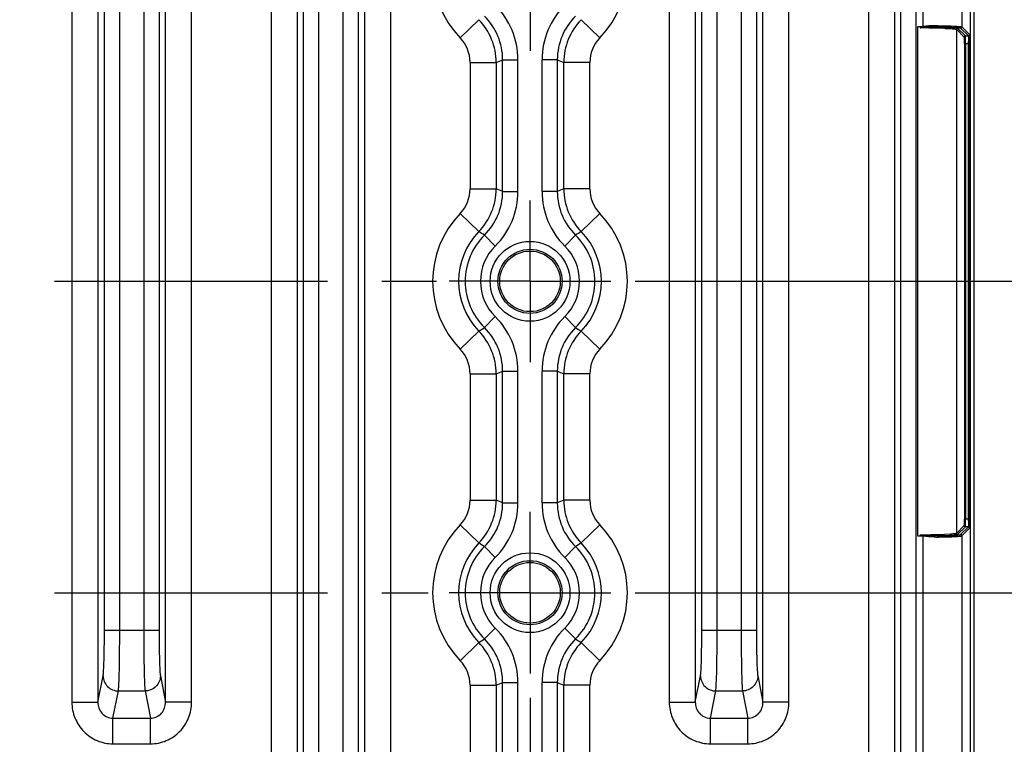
# Model space of a CAD drawing. Header units: inches. Extents: x 0 to 34, y 0 to 22.
# Tile 65 of 106: x 18.5 to 21.1, y 3.8 to 5.7. Entities that reach past the tile are written whole.
import ezdxf

# ---------------------------------------------------------------- set-up
doc = ezdxf.new("R2010")
doc.units = ezdxf.units.IN
doc.header["$LTSCALE"] = 1.87
doc.header["$MEASUREMENT"] = 0
doc.linetypes.add('CENTER', pattern=[0.6, 0.375, -0.075, 0.075, -0.075])
doc.layers.get('0').update_dxf_attribs({"linetype": 'CONTINUOUS'})
doc.layers.add('DIMENSIONS', color=7, linetype='CONTINUOUS')
doc.layers.add('THREAD', color=7, linetype='CONTINUOUS')
doc.styles.get("Standard").update_dxf_attribs({"font": 'txt', "width": 0.8})
doc.dimstyles.new('DIMSTYLE_1', dxfattribs={"dimtxt": 0.125, "dimasz": 0.18, "dimexe": 0.125, "dimexo": 0.0625, "dimgap": 0.0625, "dimtad": 0, "dimtih": 1, "dimtoh": 1, "dimzin": 4, "dimdsep": 46, "dimtxsty": 'STANDARD', "dimblk": '_FILLED', "dimblk1": '_FILLED', "dimblk2": '_FILLED', "dimcen": 0.09, "dimadec": 0, "dimazin": 0, "dimtp": 0.01, "dimtm": 0.01, "dimtfac": 1, "dimtofl": 0, "dimtmove": 0, "dimatfit": 3, "dimldrblk": '_FILLED', "dimfxl": 1, "dimtolj": 1, "dimtzin": 4, "dimarcsym": 0})

# ---------------------------------------------------------------- blocks, each defined once
blk = doc.blocks.new('_FILLED')
at = {"color": 0, "linetype": 'BYBLOCK'}
blk.add_solid([(0, 0), (-1, 0.174), (-1, -0.174)], dxfattribs=at)
blk = doc.blocks.new('*D11')
at = {"layer": 'DIMENSIONS', "color": 2, "linetype": 'CONTINUOUS'}
for p, q in [((20.1239, 4.2119), (21.8706, 4.2119)), ((21.7456, 4.2119), (21.7456, 3.8696)), ((21.7456, 3.2774), (21.7456, 3.6196)), ((20.9581, 3.2774), (21.8706, 3.2774))]:
    blk.add_line(p, q, dxfattribs=at)
at = {"layer": 'DIMENSIONS', "color": 2, "linetype": 'CONTINUOUS', "xscale": 0.18, "yscale": 0.18, "zscale": 0.18}
for p, rotation in [((21.7456, 4.2119), 90), ((21.7456, 3.2774), 270)]:
    blk.add_blockref('_FILLED', p, dxfattribs=dict(at, rotation=rotation))
at = {"layer": 'DIMENSIONS', "color": 2, "linetype": 'CONTINUOUS', "insert": (21.7456, 3.8071), "char_height": 0.125, "width": 1.025, "attachment_point": 2, "line_spacing_factor": 0.9}
blk.add_mtext('.93{\\Ftxt.shx;\\W1.000000;\\H0.125000; }[23.7]', dxfattribs=at)
blk = doc.blocks.new('*D12')
at = {"layer": 'DIMENSIONS', "color": 2, "linetype": 'CONTINUOUS'}
for p, q in [((20.1239, 5.0119), (21.8706, 5.0119)), ((21.7456, 5.0119), (21.7456, 4.7369)), ((21.7456, 4.2119), (21.7456, 4.4869)), ((20.1239, 4.2119), (21.8706, 4.2119))]:
    blk.add_line(p, q, dxfattribs=at)
at = {"layer": 'DIMENSIONS', "color": 2, "linetype": 'CONTINUOUS', "xscale": 0.18, "yscale": 0.18, "zscale": 0.18}
for p, rotation in [((21.7456, 5.0119), 90), ((21.7456, 4.2119), 270)]:
    blk.add_blockref('_FILLED', p, dxfattribs=dict(at, rotation=rotation))
at = {"layer": 'DIMENSIONS', "color": 2, "linetype": 'CONTINUOUS', "insert": (21.7456, 4.6744), "char_height": 0.125, "width": 1.025, "attachment_point": 2, "line_spacing_factor": 0.9}
blk.add_mtext('.80{\\Ftxt.shx;\\W1.000000;\\H0.125000; }[20.3]', dxfattribs=at)
blk = doc.blocks.new('*D13')
at = {"layer": 'DIMENSIONS', "color": 2, "linetype": 'CONTINUOUS'}
for p, q in [((20.1239, 5.8119), (21.8706, 5.8119)), ((21.7456, 5.8119), (21.7456, 5.5369)), ((21.7456, 5.0119), (21.7456, 5.2869)), ((20.1239, 5.0119), (21.8706, 5.0119))]:
    blk.add_line(p, q, dxfattribs=at)
at = {"layer": 'DIMENSIONS', "color": 2, "linetype": 'CONTINUOUS', "xscale": 0.18, "yscale": 0.18, "zscale": 0.18}
for p, rotation in [((21.7456, 5.8119), 90), ((21.7456, 5.0119), 270)]:
    blk.add_blockref('_FILLED', p, dxfattribs=dict(at, rotation=rotation))
at = {"layer": 'DIMENSIONS', "color": 2, "linetype": 'CONTINUOUS', "insert": (21.7456, 5.4744), "char_height": 0.125, "width": 1.025, "attachment_point": 2, "line_spacing_factor": 0.9}
blk.add_mtext('.80{\\Ftxt.shx;\\W1.000000;\\H0.125000; }[20.3]', dxfattribs=at)
blk = doc.blocks.new('*D15')
at = {"layer": 'DIMENSIONS', "color": 2, "linetype": 'CONTINUOUS'}
for p, q in [((15.2659, 3.9419), (15.2659, 2.4024)), ((19.8539, 3.9419), (19.8539, 2.4024)), ((15.2659, 2.5274), (16.8849, 2.5274)), ((19.8539, 2.5274), (18.2349, 2.5274))]:
    blk.add_line(p, q, dxfattribs=at)
at = {"layer": 'DIMENSIONS', "color": 2, "linetype": 'CONTINUOUS', "xscale": 0.18, "yscale": 0.18, "zscale": 0.18, "rotation": 180}
blk.add_blockref('_FILLED', (15.2659, 2.5274), dxfattribs=at)
at = {"layer": 'DIMENSIONS', "color": 2, "linetype": 'CONTINUOUS', "xscale": 0.18, "yscale": 0.18, "zscale": 0.18}
blk.add_blockref('_FILLED', (19.8539, 2.5274), dxfattribs=at)
at = {"layer": 'DIMENSIONS', "color": 2, "linetype": 'CONTINUOUS', "insert": (17.5599, 2.5899), "char_height": 0.125, "width": 1.225, "attachment_point": 2, "line_spacing_factor": 0.9}
blk.add_mtext('4.59{\\Ftxt.shx;\\W1.000000;\\H0.125000; }[116.5]', dxfattribs=at)
blk = doc.blocks.new('*D17')
at = {"layer": 'DIMENSIONS', "color": 2, "linetype": 'CONTINUOUS'}
for p, q in [((12.3546, 4.7884), (12.3546, 0.9024)), ((20.9956, 3.3148), (20.9956, 0.9024)), ((12.3546, 1.0274), (16.0001, 1.0274)), ((20.9956, 1.0274), (17.3501, 1.0274))]:
    blk.add_line(p, q, dxfattribs=at)
at = {"layer": 'DIMENSIONS', "color": 2, "linetype": 'CONTINUOUS', "xscale": 0.18, "yscale": 0.18, "zscale": 0.18, "rotation": 180}
blk.add_blockref('_FILLED', (12.3546, 1.0274), dxfattribs=at)
at = {"layer": 'DIMENSIONS', "color": 2, "linetype": 'CONTINUOUS', "xscale": 0.18, "yscale": 0.18, "zscale": 0.18}
blk.add_blockref('_FILLED', (20.9956, 1.0274), dxfattribs=at)
at = {"layer": 'DIMENSIONS', "color": 2, "linetype": 'CONTINUOUS', "insert": (16.6751, 1.0899), "char_height": 0.125, "width": 1.225, "attachment_point": 2, "line_spacing_factor": 0.9}
blk.add_mtext('8.64{\\Ftxt.shx;\\W1.000000;\\H0.125000; }[219.5]', dxfattribs=at)

msp = doc.modelspace()

# ---------------------------------------------------------------- linework, layer by layer
at = {"color": 7, "linetype": 'CONTINUOUS'}
for p, q in [((19.1882, 6.7305), (19.1882, 3.2932)), ((19.4959, 3.2932), (19.4959, 6.7305)), ((19.2551, 6.6875), (19.2551, 3.3362)), ((19.429, 3.3362), (19.429, 6.6875)), ((20.9854, 6.634), (20.9854, 3.3897)), ((20.9956, 3.3773), (20.9956, 6.6464)), ((19.2718, 3.467), (19.2718, 6.5568)), ((19.3112, 3.467), (19.3112, 6.5568)), ((19.3729, 6.5568), (19.3729, 3.467)), ((19.4123, 6.5568), (19.4123, 3.467)), ((20.8073, 3.467), (20.8073, 6.5568)), ((20.8466, 3.467), (20.8466, 6.5568)), ((20.8637, 6.5568), (20.8637, 5.6658)), ((20.9637, 6.5568), (20.9637, 5.6656)), ((20.7905, 6.2538), (20.7905, 3.7699)), ((20.7237, 6.2371), (20.7236, 3.7866)), ((18.6764, 6.0926), (18.6764, 3.9311)), ((18.7433, 6.0926), (18.7433, 3.9311)), ((18.9172, 3.9311), (18.9172, 6.0926)), ((18.9841, 3.9311), (18.9841, 6.0926)), ((20.2118, 6.0926), (20.2118, 3.9311)), ((20.2787, 6.0926), (20.2787, 3.9311)), ((20.4526, 3.9311), (20.4526, 6.0926)), ((20.5195, 3.9311), (20.5195, 6.0926)), ((18.76, 4.1146), (18.76, 5.9091)), ((18.7994, 4.1146), (18.7994, 5.9091)), ((18.8611, 5.9091), (18.8611, 4.1146)), ((18.9005, 5.9091), (18.9005, 4.1146)), ((20.2954, 4.1146), (20.2954, 5.9091)), ((20.3348, 4.1146), (20.3348, 5.9091)), ((20.3966, 5.9091), (20.3966, 4.1146)), ((20.4359, 5.9091), (20.4359, 4.1146)), ((19.6744, 5.6374), (19.7224, 5.684)), ((20.0333, 5.6374), (19.9854, 5.684)), ((20.8499, 5.6658), (20.8499, 4.3579)), ((20.9009, 5.6655), (20.9023, 5.6654)), ((20.9201, 5.6618), (20.9332, 5.6612)), ((20.9205, 5.665), (20.9349, 5.6644)), ((20.9499, 5.6593), (20.9699, 5.6393)), ((20.9499, 5.6593), (20.9499, 4.3644)), ((20.953, 5.6625), (20.9731, 5.6424)), ((20.9605, 5.6625), (20.9805, 5.6424)), ((20.9637, 5.6656), (20.9837, 5.6456)), ((20.984, 5.6436), (20.9837, 5.6456)), ((20.9842, 5.6386), (20.984, 5.6436)), ((20.9705, 5.6228), (20.9845, 5.6228)), ((20.9705, 5.6228), (20.9705, 4.4009)), ((20.9731, 5.6424), (20.9805, 5.6424)), ((20.9736, 5.6228), (20.9736, 4.4009)), ((20.9813, 4.4009), (20.9813, 5.6228)), ((20.9844, 5.6312), (20.9842, 5.6386)), ((20.9845, 4.4009), (20.9845, 5.6228)), ((19.7, 5.5743), (19.7669, 5.5743)), ((19.7, 5.5743), (19.7, 5.2494)), ((19.7669, 5.5743), (19.7669, 5.2494)), ((19.7836, 5.5812), (19.823, 5.5812)), ((19.7836, 5.2425), (19.7836, 5.5812)), ((19.823, 5.2425), (19.823, 5.5812)), ((19.9241, 5.5812), (19.8847, 5.5812)), ((19.8847, 5.5812), (19.8847, 5.2425)), ((19.9241, 5.5812), (19.9241, 5.2425)), ((20.0077, 5.5743), (19.9408, 5.5743)), ((19.9408, 5.2494), (19.9408, 5.5743)), ((20.0077, 5.2494), (20.0077, 5.5743)), ((19.7, 5.2494), (19.7669, 5.2494)), ((19.7836, 5.2425), (19.823, 5.2425)), ((19.9241, 5.2425), (19.8847, 5.2425)), ((20.0077, 5.2494), (19.9408, 5.2494)), ((19.6744, 5.1863), (19.7224, 5.1397)), ((20.0333, 5.1863), (19.9854, 5.1397)), ((19.7368, 5.1305), (19.7644, 5.1025)), ((19.9709, 5.1305), (19.9433, 5.1025)), ((19.7368, 4.8932), (19.7644, 4.9212)), ((19.9709, 4.8932), (19.9433, 4.9212)), ((19.6744, 4.8374), (19.7224, 4.884)), ((20.0333, 4.8374), (19.9854, 4.884)), ((19.7, 4.7743), (19.7669, 4.7743)), ((19.7, 4.7743), (19.7, 4.4494)), ((19.7669, 4.7743), (19.7669, 4.4494)), ((19.7836, 4.7812), (19.823, 4.7812)), ((19.7836, 4.4425), (19.7836, 4.7812)), ((19.823, 4.4425), (19.823, 4.7812)), ((19.9241, 4.7812), (19.8847, 4.7812)), ((19.8847, 4.7812), (19.8847, 4.4425)), ((19.9241, 4.7812), (19.9241, 4.4425)), ((20.0077, 4.7743), (19.9408, 4.7743)), ((19.9408, 4.4494), (19.9408, 4.7743)), ((20.0077, 4.4494), (20.0077, 4.7743)), ((19.7, 4.4494), (19.7669, 4.4494)), ((19.7836, 4.4425), (19.823, 4.4425)), ((19.9241, 4.4425), (19.8847, 4.4425)), ((20.0077, 4.4494), (19.9408, 4.4494)), ((19.6744, 4.3863), (19.7224, 4.3397)), ((20.0333, 4.3863), (19.9854, 4.3397)), ((20.9699, 4.3844), (20.9499, 4.3644)), ((20.9731, 4.3813), (20.953, 4.3612)), ((20.9605, 4.3612), (20.9805, 4.3813)), ((20.9637, 4.3581), (20.9837, 4.3781)), ((20.9845, 4.4009), (20.9705, 4.4009)), ((20.9805, 4.3813), (20.9731, 4.3813)), ((20.9806, 4.3815), (20.9805, 4.3813)), ((20.9842, 4.385), (20.9844, 4.3923)), ((20.8586, 4.3579), (20.8637, 4.3579)), ((20.8637, 4.3579), (20.8637, 3.467)), ((20.9023, 4.3583), (20.9009, 4.3582)), ((20.9326, 4.3592), (20.9141, 4.3585)), ((20.9348, 4.3626), (20.9188, 4.3619)), ((20.9438, 4.3599), (20.9326, 4.3592)), ((20.953, 4.3612), (20.9526, 4.361)), ((20.9637, 4.3581), (20.9637, 3.467)), ((19.7368, 4.3305), (19.7644, 4.3025)), ((19.9709, 4.3305), (19.9433, 4.3025)), ((18.9005, 4.1146), (18.76, 4.1146)), ((19.7368, 4.0932), (19.7644, 4.1212)), ((19.9709, 4.0932), (19.9433, 4.1212)), ((20.4359, 4.1146), (20.2954, 4.1146)), ((19.6744, 4.0374), (19.7224, 4.084)), ((20.0333, 4.0374), (19.9854, 4.084)), ((18.7433, 3.9311), (18.7566, 3.9983)), ((18.9039, 3.9983), (18.9172, 3.9311)), ((19.7, 3.9743), (19.7669, 3.9743)), ((19.7, 3.9743), (19.7, 3.2932)), ((19.7669, 3.9743), (19.7669, 3.3362)), ((19.7836, 3.9812), (19.823, 3.9812)), ((19.7836, 3.467), (19.7836, 3.9812)), ((19.823, 3.467), (19.823, 3.9812)), ((19.9241, 3.9812), (19.8847, 3.9812)), ((19.8847, 3.9812), (19.8847, 3.467)), ((19.9241, 3.9812), (19.9241, 3.467)), ((20.0077, 3.9743), (19.9408, 3.9743)), ((19.9408, 3.3362), (19.9408, 3.9743)), ((20.0077, 3.2932), (20.0077, 3.9743)), ((20.2787, 3.9311), (20.292, 3.9983)), ((20.4393, 3.9983), (20.4526, 3.9311)), ((18.7821, 3.8897), (18.796, 3.9596)), ((18.796, 3.9596), (18.8645, 3.9596)), ((18.8645, 3.9596), (18.8784, 3.8897)), ((20.3176, 3.8897), (20.3314, 3.9596)), ((20.3314, 3.9596), (20.4, 3.9596)), ((20.4, 3.9596), (20.4138, 3.8897)), ((18.6764, 3.9311), (18.7433, 3.9311)), ((18.9841, 3.9311), (18.9172, 3.9311)), ((20.2118, 3.9311), (20.2787, 3.9311)), ((20.5195, 3.9311), (20.4526, 3.9311)), ((18.7821, 3.8897), (18.8784, 3.8897)), ((18.7821, 3.8238), (18.7821, 3.8897)), ((18.8784, 3.8238), (18.8784, 3.8897)), ((20.3176, 3.8897), (20.4138, 3.8897)), ((20.3176, 3.8238), (20.3176, 3.8897)), ((20.4138, 3.8238), (20.4138, 3.8897)), ((18.7821, 3.8238), (18.8784, 3.8238)), ((20.3176, 3.8238), (20.4138, 3.8238))]:
    msp.add_line(p, q, dxfattribs=at)
for centre, radius in [((19.8539, 5.0119), 0.1025), ((19.8539, 5.0119), 0.0824), ((19.8539, 5.0119), 0.0779), ((19.8539, 4.2119), 0.1025), ((19.8539, 4.2119), 0.0824), ((19.8539, 4.2119), 0.0779)]:
    msp.add_circle(centre, radius, dxfattribs=at)
for centre, radius, start, end in [((19.8539, 5.8119), 0.2503, 135.8041, 224.1959), ((19.8539, 5.8119), 0.2503, 315.8041, 44.1959), ((19.6262, 5.5812), 0.1967, 0.0009, 45.3829), ((20.0815, 5.5812), 0.1967, 134.6171, 179.9991), ((19.6094, 5.5743), 0.1575, 0.0119, 44.1798), ((19.6263, 5.5812), 0.1573, 359.9911, 45.3931), ((20.0814, 5.5812), 0.1573, 134.6068, 180.0089), ((20.0983, 5.5743), 0.1575, 135.8203, 179.9881), ((20.8978, 5.3519), 0.3167, 89.1733, 90.8147), ((20.8499, 2.8116), 2.8542, 89.8294, 90.0001), ((20.8515, 3.2105), 2.4523, 88.8439, 89.8682), ((20.863, 4.9086), 0.7573, 89.9468, 90.3458), ((20.8705, 4.2202), 1.4424, 88.03, 88.7908), ((20.8696, 4.0679), 1.5979, 88.177, 88.827), ((20.953, 5.6593), 0.00315, 90.0665, 179.9335), ((20.9605, 5.6656), 0.00315, 270.0665, 359.9335), ((20.9805, 5.6456), 0.00315, 270.0665, 359.9335), ((19.6095, 5.5743), 0.0905, 359.9989, 44.197), ((20.0982, 5.5743), 0.0905, 135.803, 180.0011), ((20.9731, 5.6393), 0.00315, 90.0665, 179.9335), ((20.5121, 5.6228), 0.4692, 359.9945, 0.6193), ((20.3761, 5.6229), 0.6083, 359.9859, 0.7814), ((19.1106, 7.191), 1.7448, 292.0961, 292.6901), ((20.5972, 7.191), 1.7448, 247.3096, 247.9036), ((19.6095, 5.2494), 0.0905, 315.803, 0.0011), ((19.6094, 5.2495), 0.1575, 315.8203, 359.9881), ((19.6263, 5.2425), 0.1573, 314.6068, 0.0089), ((19.6262, 5.2425), 0.1967, 314.6171, 359.9991), ((19.1106, 3.6327), 1.7448, 67.3096, 67.9036), ((20.0815, 5.2425), 0.1967, 180.0009, 225.3829), ((20.5971, 3.6327), 1.7448, 112.0961, 112.6901), ((20.0814, 5.2425), 0.1573, 179.9911, 225.3931), ((20.0983, 5.2495), 0.1575, 180.0119, 224.1798), ((20.0982, 5.2494), 0.0905, 179.9989, 224.197), ((19.8539, 5.0119), 0.2503, 135.8041, 224.1959), ((19.8539, 5.0119), 0.2503, 315.8041, 44.1959), ((19.8539, 5.0119), 0.1834, 135.8005, 224.1995), ((19.3459, 4.5349), 0.7124, 56.726, 58.102), ((20.3618, 4.5349), 0.7124, 121.8974, 123.2735), ((19.8539, 5.0119), 0.1834, 315.8005, 44.1995), ((19.8539, 5.0119), 0.1667, 134.6164, 225.3836), ((19.8539, 5.0119), 0.1667, 314.6164, 45.3836), ((19.8539, 5.0119), 0.1273, 134.6162, 225.3838), ((19.8539, 5.0119), 0.1273, 314.6162, 45.3838), ((19.6262, 4.7812), 0.1967, 0.0009, 45.3829), ((20.0815, 4.7812), 0.1967, 134.6171, 179.9991), ((19.3459, 5.4888), 0.7124, 301.8974, 303.2735), ((19.6263, 4.7812), 0.1573, 359.9911, 45.3931), ((20.0814, 4.7812), 0.1573, 134.6068, 180.0089), ((20.3618, 5.4888), 0.7124, 236.726, 238.102), ((19.6094, 4.7743), 0.1575, 0.0119, 44.1798), ((20.0983, 4.7743), 0.1575, 135.8203, 179.9881), ((19.6095, 4.7743), 0.0905, 359.9989, 44.197), ((20.0982, 4.7743), 0.0905, 135.803, 180.0011), ((19.1106, 6.391), 1.7448, 292.0961, 292.6901), ((20.5972, 6.391), 1.7448, 247.3096, 247.9036), ((19.6095, 4.4494), 0.0905, 315.803, 0.0011), ((19.6094, 4.4495), 0.1575, 315.8203, 359.9881), ((19.6263, 4.4425), 0.1573, 314.6068, 0.0089), ((19.6262, 4.4425), 0.1967, 314.6171, 359.9991), ((19.1106, 2.8327), 1.7448, 67.3096, 67.9036), ((20.0815, 4.4425), 0.1967, 180.0009, 225.3829), ((20.5971, 2.8327), 1.7448, 112.0961, 112.6901), ((20.0814, 4.4425), 0.1573, 179.9911, 225.3931), ((20.0983, 4.4495), 0.1575, 180.0119, 224.1798), ((20.0982, 4.4494), 0.0905, 179.9989, 224.197), ((19.8539, 4.2119), 0.2503, 135.8041, 224.1959), ((19.8539, 4.2119), 0.2503, 315.8041, 44.1959), ((20.9731, 4.3844), 0.00315, 180.0665, 269.9335), ((20.9805, 4.3781), 0.00315, 0.0665, 89.9335), ((20.5069, 4.4009), 0.4744, 359.4929, 0.003), ((20.3788, 4.4008), 0.6057, 359.2019, 0.0156), ((20.8499, 7.2118), 2.8539, 269.9999, 270.1733), ((20.8521, 6.7764), 2.4155, 270.12, 270.9687), ((20.8978, 4.67), 0.3149, 269.0156, 270.8265), ((20.8699, 5.8167), 1.4557, 270.9076, 271.9287), ((20.8691, 5.9914), 1.6334, 271.1665, 271.5815), ((20.953, 4.3644), 0.00315, 180.0664, 269.9336), ((20.9605, 4.3581), 0.00315, 0.0665, 89.9335), ((19.8539, 4.2119), 0.1834, 135.8005, 224.1995), ((19.8539, 4.2119), 0.1667, 134.6164, 225.3836), ((19.3459, 3.7349), 0.7124, 56.726, 58.102), ((20.3618, 3.7349), 0.7124, 121.8974, 123.2735), ((19.8539, 4.2119), 0.1667, 314.6164, 45.3836), ((19.8539, 4.2119), 0.1834, 315.8005, 44.1995), ((19.8539, 4.2119), 0.1273, 134.6162, 225.3838), ((19.8539, 4.2119), 0.1273, 314.6162, 45.3838), ((19.6262, 3.9812), 0.1967, 0.0009, 45.3829), ((20.0815, 3.9812), 0.1967, 134.6171, 179.9991), ((19.3459, 4.6888), 0.7124, 301.8974, 303.2735), ((19.6094, 3.9743), 0.1575, 0.0119, 44.1798), ((19.6263, 3.9812), 0.1573, 359.9911, 45.3931), ((20.0814, 3.9812), 0.1573, 134.6068, 180.0089), ((20.0983, 3.9743), 0.1575, 135.8203, 179.9881), ((20.3618, 4.6888), 0.7124, 236.726, 238.102), ((19.6095, 3.9743), 0.0905, 359.9989, 44.197), ((20.0982, 3.9743), 0.0905, 135.803, 180.0011), ((19.1106, 5.591), 1.7448, 292.0961, 292.6901), ((20.5972, 5.591), 1.7448, 247.3096, 247.9036)]:
    msp.add_arc(centre, radius, start, end, dxfattribs=at)
for points, knots in [([(20.8933, 5.6686), (20.8884, 5.6685), (20.881, 5.6683), (20.8711, 5.6673), (20.8662, 5.6667), (20.8637, 5.6661)], [0, 0, 0, 0, 0.494354, 0.746504, 1, 1, 1, 1]), ([(20.9011, 5.6655), (20.9015, 5.6655), (20.9022, 5.6668), (20.9023, 5.6679), (20.9023, 5.6686)], [0, 0, 0, 0, 0.365037, 1, 1, 1, 1]), ([(20.9023, 5.6686), (20.9061, 5.6686), (20.9193, 5.6683), (20.9326, 5.668), (20.9421, 5.6676)], [0, 0, 0, 0, 0.283642, 1, 1, 1, 1]), ([(20.8584, 5.6658), (20.8577, 5.6653), (20.8567, 5.6643), (20.8569, 5.663), (20.8571, 5.6628)], [0, 0, 0, 0, 0.757922, 1, 1, 1, 1]), ([(20.8571, 5.6629), (20.857, 5.6633), (20.8585, 5.6635), (20.8601, 5.664), (20.8626, 5.6643), (20.8654, 5.6646), (20.8692, 5.6649), (20.8739, 5.6652), (20.8795, 5.6654), (20.8851, 5.6655), (20.8923, 5.6656), (20.8976, 5.6655), (20.9011, 5.6655)], [0, 0, 0, 0, 0.033032, 0.064011, 0.12898, 0.193587, 0.258025, 0.386212, 0.513138, 0.638387, 0.76155, 1, 1, 1, 1]), ([(20.9009, 5.6655), (20.9088, 5.6654), (20.9201, 5.6651), (20.9342, 5.6647), (20.9428, 5.6643), (20.9498, 5.6639), (20.9551, 5.6636), (20.9583, 5.663), (20.9601, 5.6628), (20.9605, 5.6625)], [0, 0, 0, 0, 0.396404, 0.56552, 0.710434, 0.828303, 0.916782, 0.974227, 1, 1, 1, 1]), ([(20.9332, 5.6612), (20.9355, 5.6611), (20.9395, 5.6608), (20.9446, 5.6604), (20.9478, 5.6599), (20.9495, 5.6597), (20.9499, 5.6593)], [0, 0, 0, 0, 0.406541, 0.711621, 0.91002, 1, 1, 1, 1]), ([(20.9349, 5.6644), (20.9367, 5.6643), (20.9421, 5.664), (20.9476, 5.6637), (20.9511, 5.663)], [0, 0, 0, 0, 0.338499, 1, 1, 1, 1]), ([(20.9421, 5.6676), (20.945, 5.6675), (20.9501, 5.6672), (20.9569, 5.6668), (20.9609, 5.6662), (20.9632, 5.6661), (20.9637, 5.6656)], [0, 0, 0, 0, 0.407729, 0.714538, 0.913098, 1, 1, 1, 1]), ([(20.9511, 5.663), (20.9514, 5.663), (20.952, 5.6629), (20.9527, 5.6628), (20.953, 5.6625)], [0, 0, 0, 0, 0.369965, 1, 1, 1, 1]), ([(20.9705, 5.6228), (20.9705, 5.6248), (20.9704, 5.6287), (20.9704, 5.6332), (20.9702, 5.6361), (20.9702, 5.6377), (20.97, 5.6387), (20.97, 5.6392), (20.9699, 5.6393)], [0, 0, 0, 0, 0.374043, 0.693839, 0.818375, 0.912934, 0.974099, 1, 1, 1, 1]), ([(20.9736, 5.6228), (20.9736, 5.6252), (20.9736, 5.6298), (20.9735, 5.6352), (20.9734, 5.6387), (20.9733, 5.6405), (20.9732, 5.6417), (20.9732, 5.6423), (20.9731, 5.6424)], [0, 0, 0, 0, 0.374224, 0.694162, 0.818732, 0.913282, 0.974365, 1, 1, 1, 1]), ([(20.9805, 5.6424), (20.9806, 5.6424), (20.9807, 5.6419), (20.9808, 5.6411), (20.9809, 5.6398), (20.9811, 5.6372), (20.9812, 5.6332), (20.9813, 5.6298), (20.9813, 5.6279)], [0, 0, 0, 0, 0.025972, 0.084509, 0.174745, 0.294548, 0.610222, 1, 1, 1, 1]), ([(20.9699, 4.3844), (20.97, 4.3845), (20.97, 4.3851), (20.9702, 4.386), (20.9702, 4.3876), (20.9704, 4.3905), (20.9704, 4.395), (20.9705, 4.3989), (20.9705, 4.4009)], [0, 0, 0, 0, 0.025819, 0.086809, 0.181161, 0.30553, 0.625367, 1, 1, 1, 1]), ([(20.9731, 4.3813), (20.9732, 4.3814), (20.9732, 4.382), (20.9733, 4.3832), (20.9734, 4.385), (20.9735, 4.3885), (20.9736, 4.3939), (20.9736, 4.3985), (20.9736, 4.4009)], [0, 0, 0, 0, 0.025582, 0.086513, 0.180865, 0.30527, 0.625225, 1, 1, 1, 1]), ([(20.9813, 4.3967), (20.9813, 4.3934), (20.981, 4.3883), (20.981, 4.3832), (20.9806, 4.3815)], [0, 0, 0, 0, 0.660818, 1, 1, 1, 1]), ([(20.9837, 4.3781), (20.9838, 4.3783), (20.9838, 4.379), (20.984, 4.3803), (20.9841, 4.3824), (20.9842, 4.3841), (20.9842, 4.385)], [0, 0, 0, 0, 0.08465, 0.28416, 0.593226, 1, 1, 1, 1]), ([(20.8571, 4.3609), (20.8568, 4.3604), (20.8565, 4.3591), (20.8579, 4.3586), (20.8583, 4.3581), (20.8586, 4.3579)], [0, 0, 0, 0, 0.490035, 0.744969, 1, 1, 1, 1]), ([(20.9011, 4.3582), (20.8976, 4.3582), (20.8904, 4.3581), (20.8813, 4.3583), (20.8739, 4.3586), (20.8692, 4.3588), (20.8654, 4.3591), (20.8626, 4.3594), (20.8601, 4.3598), (20.8584, 4.3601), (20.8572, 4.3605), (20.8571, 4.3609)], [0, 0, 0, 0, 0.238509, 0.486988, 0.613953, 0.742176, 0.806628, 0.871243, 0.936023, 0.967937, 1, 1, 1, 1]), ([(20.8924, 4.3551), (20.8876, 4.3552), (20.8805, 4.3555), (20.8709, 4.3564), (20.8661, 4.357), (20.8637, 4.3576)], [0, 0, 0, 0, 0.494702, 0.74672, 1, 1, 1, 1]), ([(20.9009, 4.3582), (20.9088, 4.3584), (20.9201, 4.3586), (20.9342, 4.359), (20.9428, 4.3594), (20.9498, 4.3598), (20.9551, 4.3602), (20.9583, 4.3607), (20.9601, 4.3609), (20.9605, 4.3612)], [0, 0, 0, 0, 0.39642, 0.565511, 0.710438, 0.828308, 0.916787, 0.97423, 1, 1, 1, 1]), ([(20.9023, 4.3551), (20.9023, 4.3558), (20.9022, 4.3569), (20.9015, 4.3582), (20.9011, 4.3582)], [0, 0, 0, 0, 0.634962, 1, 1, 1, 1]), ([(20.9023, 4.3551), (20.9056, 4.3551), (20.9175, 4.3553), (20.9294, 4.3556), (20.938, 4.3559)], [0, 0, 0, 0, 0.277704, 1, 1, 1, 1]), ([(20.9499, 4.3644), (20.9496, 4.3641), (20.948, 4.3638), (20.9451, 4.3633), (20.9404, 4.363), (20.9368, 4.3627), (20.9348, 4.3626)], [0, 0, 0, 0, 0.091047, 0.28943, 0.593969, 1, 1, 1, 1]), ([(20.938, 4.3559), (20.9415, 4.3561), (20.9477, 4.3563), (20.9548, 4.3568), (20.9591, 4.3572), (20.9613, 4.3574), (20.9627, 4.3577), (20.9635, 4.3579), (20.9637, 4.3581)], [0, 0, 0, 0, 0.407553, 0.71524, 0.828692, 0.914134, 0.971109, 1, 1, 1, 1]), ([(20.9526, 4.361), (20.9516, 4.3607), (20.9486, 4.3603), (20.9457, 4.36), (20.9438, 4.3599)], [0, 0, 0, 0, 0.351565, 1, 1, 1, 1]), ([(18.7566, 3.9983), (18.757, 4.0001), (18.7574, 4.0048), (18.7584, 4.0182), (18.7592, 4.0418), (18.7599, 4.0759), (18.76, 4.1012), (18.76, 4.1146)], [0, 0, 0, 0, 0.046136, 0.121072, 0.347693, 0.6529, 1, 1, 1, 1]), ([(18.796, 3.9596), (18.7963, 3.9619), (18.7968, 3.9681), (18.7977, 3.9861), (18.7986, 4.0175), (18.7992, 4.0629), (18.7994, 4.0967), (18.7994, 4.1146)], [0, 0, 0, 0, 0.045994, 0.120876, 0.34752, 0.652803, 1, 1, 1, 1]), ([(18.8611, 4.1146), (18.8611, 4.0967), (18.8613, 4.0629), (18.8619, 4.0175), (18.8627, 3.9861), (18.8637, 3.9681), (18.8642, 3.9619), (18.8645, 3.9596)], [0, 0, 0, 0, 0.347197, 0.65248, 0.879124, 0.954006, 1, 1, 1, 1]), ([(18.9005, 4.1146), (18.9005, 4.1012), (18.9006, 4.0759), (18.9013, 4.0418), (18.9021, 4.0182), (18.903, 4.0048), (18.9035, 4.0001), (18.9039, 3.9983)], [0, 0, 0, 0, 0.3471, 0.652307, 0.878928, 0.953864, 1, 1, 1, 1]), ([(20.292, 3.9983), (20.2924, 4.0001), (20.2929, 4.0048), (20.2938, 4.0182), (20.2946, 4.0418), (20.2953, 4.0759), (20.2954, 4.1012), (20.2954, 4.1146)], [0, 0, 0, 0, 0.046136, 0.121072, 0.347693, 0.6529, 1, 1, 1, 1]), ([(20.3314, 3.9596), (20.3317, 3.9619), (20.3322, 3.9681), (20.3332, 3.9861), (20.334, 4.0175), (20.3347, 4.0629), (20.3348, 4.0967), (20.3348, 4.1146)], [0, 0, 0, 0, 0.045994, 0.120876, 0.34752, 0.652803, 1, 1, 1, 1]), ([(20.3966, 4.1146), (20.3966, 4.0967), (20.3967, 4.0629), (20.3974, 4.0175), (20.3982, 3.9861), (20.3991, 3.9681), (20.3996, 3.9619), (20.4, 3.9596)], [0, 0, 0, 0, 0.347197, 0.65248, 0.879124, 0.954006, 1, 1, 1, 1]), ([(20.4359, 4.1146), (20.4359, 4.1012), (20.436, 4.0759), (20.4367, 4.0418), (20.4375, 4.0182), (20.4385, 4.0048), (20.439, 4.0001), (20.4393, 3.9983)], [0, 0, 0, 0, 0.3471, 0.652307, 0.878928, 0.953864, 1, 1, 1, 1]), ([(18.7566, 3.9983), (18.7567, 3.9884), (18.7653, 3.9678), (18.786, 3.9596), (18.796, 3.9596)], [0, 0, 0, 0, 0.49742, 1, 1, 1, 1]), ([(18.9039, 3.9983), (18.9038, 3.9884), (18.8952, 3.9678), (18.8745, 3.9596), (18.8645, 3.9596)], [0, 0, 0, 0, 0.497421, 1, 1, 1, 1]), ([(20.292, 3.9983), (20.2921, 3.9884), (20.3007, 3.9678), (20.3214, 3.9596), (20.3314, 3.9596)], [0, 0, 0, 0, 0.49742, 1, 1, 1, 1]), ([(20.4393, 3.9983), (20.4392, 3.9884), (20.4306, 3.9678), (20.41, 3.9596), (20.4, 3.9596)], [0, 0, 0, 0, 0.497421, 1, 1, 1, 1]), ([(18.6764, 3.9311), (18.6764, 3.9172), (18.6818, 3.8892), (18.7051, 3.8535), (18.7402, 3.8295), (18.7683, 3.8238), (18.7821, 3.8238)], [0, 0, 0, 0, 0.250088, 0.500086, 0.750033, 1, 1, 1, 1]), ([(18.7433, 3.9311), (18.7432, 3.9259), (18.745, 3.9155), (18.753, 3.9016), (18.7661, 3.8919), (18.7768, 3.8897), (18.7821, 3.8897)], [0, 0, 0, 0, 0.245908, 0.494507, 0.746423, 1, 1, 1, 1]), ([(18.8784, 3.8238), (18.8922, 3.8238), (18.9202, 3.8295), (18.9554, 3.8535), (18.9787, 3.8892), (18.9841, 3.9172), (18.9841, 3.9311)], [0, 0, 0, 0, 0.249967, 0.499914, 0.749912, 1, 1, 1, 1]), ([(18.8784, 3.8897), (18.8837, 3.8897), (18.8944, 3.8919), (18.9074, 3.9016), (18.9155, 3.9155), (18.9172, 3.9259), (18.9172, 3.9311)], [0, 0, 0, 0, 0.253577, 0.505493, 0.754092, 1, 1, 1, 1]), ([(20.2118, 3.9311), (20.2118, 3.9172), (20.2172, 3.8892), (20.2405, 3.8535), (20.2757, 3.8295), (20.3037, 3.8238), (20.3176, 3.8238)], [0, 0, 0, 0, 0.250088, 0.500086, 0.750033, 1, 1, 1, 1]), ([(20.2787, 3.9311), (20.2787, 3.9259), (20.2804, 3.9155), (20.2885, 3.9016), (20.3015, 3.8919), (20.3122, 3.8897), (20.3176, 3.8897)], [0, 0, 0, 0, 0.245908, 0.494507, 0.746423, 1, 1, 1, 1]), ([(20.4138, 3.8238), (20.4276, 3.8238), (20.4557, 3.8295), (20.4908, 3.8535), (20.5141, 3.8892), (20.5195, 3.9172), (20.5195, 3.9311)], [0, 0, 0, 0, 0.249967, 0.499914, 0.749912, 1, 1, 1, 1]), ([(20.4138, 3.8897), (20.4191, 3.8897), (20.4299, 3.8919), (20.4429, 3.9016), (20.451, 3.9155), (20.4527, 3.9259), (20.4526, 3.9311)], [0, 0, 0, 0, 0.253577, 0.505493, 0.754092, 1, 1, 1, 1])]:
    msp.add_open_spline(points, degree=3, knots=knots, dxfattribs=at)
at = {"layer": 'THREAD', "color": 7, "linetype": 'CENTER'}
for p, q in [((19.8539, 5.8119), (19.8539, 5.6044)), ((19.8539, 5.0119), (19.8539, 5.2194)), ((15.2659, 5.0119), (19.6464, 5.0119)), ((19.8539, 5.0119), (19.6464, 5.0119)), ((19.8539, 5.0119), (20.0614, 5.0119)), ((19.8539, 5.0119), (19.8539, 4.8044)), ((19.8539, 4.2119), (19.8539, 4.4194)), ((15.2659, 4.2119), (19.5919, 4.2119)), ((19.8539, 4.2119), (19.6464, 4.2119)), ((19.8539, 4.2119), (20.0614, 4.2119)), ((19.8539, 4.2119), (19.8539, 4.0044))]:
    msp.add_line(p, q, dxfattribs=at)

# ---------------------------------------------------------------- dimensions: what is measured, and where the dimension line sits
at = {"layer": 'DIMENSIONS', "color": 2, "linetype": 'CONTINUOUS'}
for base, p1, p2, angle, picture, middle in [((21.7456, 5.8119), (20.0614, 5.0119), (20.0614, 5.8119), 90, '*D13', (21.7456, 5.4119)), ((21.7456, 5.0119), (20.0614, 4.2119), (20.0614, 5.0119), 90, '*D12', (21.7456, 4.6119)), ((21.7456, 3.2774), (20.0614, 4.2119), (20.8956, 3.2774), 270, '*D11', (21.7456, 3.7446))]:
    dim = msp.add_linear_dim(base=base, p1=p1, p2=p2, angle=angle, dimstyle='DIMSTYLE_1', dxfattribs=at)
    dim.commit()
    dim.dimension.update_dxf_attribs({"geometry": picture, "text_midpoint": middle, "dimtype": 160})
for base, p1, p2, picture, middle in [((20.9956, 1.0274), (12.3546, 4.8509), (20.9956, 3.3773), '*D17', (16.6751, 1.0274)), ((19.8539, 2.5274), (15.2659, 4.0044), (19.8539, 4.0044), '*D15', (17.5599, 2.5274))]:
    dim = msp.add_linear_dim(base=base, p1=p1, p2=p2, dimstyle='DIMSTYLE_1', dxfattribs=at)
    dim.commit()
    dim.dimension.update_dxf_attribs({"geometry": picture, "text_midpoint": middle, "dimtype": 160})

doc.saveas('drawing.dxf')
